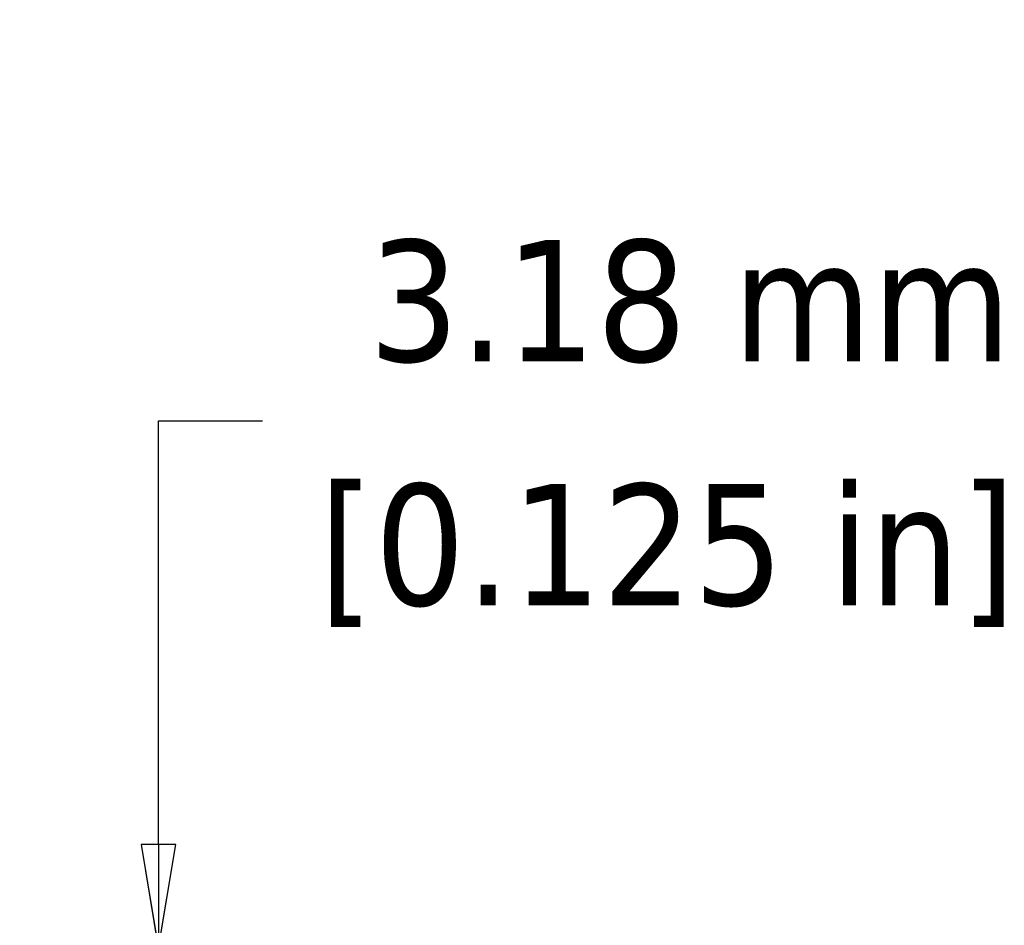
# Model space of a CAD drawing. Header units: millimetres. Extents: x 80 to 2248, y 80 to 1719.
# Tile 54 of 67: x 1058 to 1177, y 1274 to 1383. Entities that reach past the tile are written whole.
import ezdxf

# ---------------------------------------------------------------- set-up
doc = ezdxf.new("R2010")
doc.units = ezdxf.units.MM
doc.header["$LTSCALE"] = 8.333333
doc.layers.add('Dimension (ANSI)', color=7, linetype='Continuous', lineweight=25)
doc.styles.add('Note Text (ANSI)', font='tahoma.ttf')
doc.dimstyles.new('Default - mm (ANSI)', dxfattribs={"dimscale": 8.333333, "dimtxt": 1.75, "dimasz": 1.5, "dimexe": 2, "dimexo": 1, "dimgap": 0.8, "dimtad": 0, "dimtih": 1, "dimtoh": 1, "dimrnd": 1e-08, "dimzin": 0, "dimdsep": 46, "dimtxsty": 'Note Text (ANSI)', "dimblk": 'Filled-2', "dimcen": 0.09, "dimdle": 10, "dimclrd": 256, "dimclre": 256, "dimclrt": 256, "dimadec": 1, "dimazin": 0, "dimtfac": 1.741714, "dimtofl": 0, "dimtmove": 0, "dimatfit": 3, "dimldrblk": 'Filled-1', "dimfxl": 1, "dimtolj": 1, "dimtzin": 0, "dimlwd": -1, "dimlwe": -1, "dimarcsym": 0})

# ---------------------------------------------------------------- blocks, each defined once
blk = doc.blocks.new('Filled-2')
at = {"color": 0}
for p, q in [((0, 0), (-1, 0.1667)), ((-1, 0.1667), (-1, -0.1667)), ((-1, 0), (0, 0)), ((-1, -0.1667), (0, 0))]:
    blk.add_line(p, q, dxfattribs=at)
at = {"color": 0, "flags": 128}
blk.add_lwpolyline([(-1, -0.1667), (0, 0), (-1, 0.1667), (-1, -0.1667)], dxfattribs=at)
at = {"color": 0}
blk.add_solid([(-1, -0.1667), (0, 0), (-1, 0.1667), (-1, -0.1667)], dxfattribs=at)
blk = doc.blocks.new('*D12')
at = {"layer": 'Defpoints', "color": 0, "transparency": 16777216}
for p in [(1166.89, 1271.15), (1074.91, 1267.97), (1175.2, 1267.97)]:
    blk.add_point(p, dxfattribs=at)
at = {"layer": 'Dimension (ANSI)', "transparency": 16777216}
for p, q in [((1074.91, 1283.65), (1074.91, 1334.62)), ((1074.91, 1334.62), (1087.41, 1334.62)), ((1158.55, 1271.15), (1058.24, 1271.15)), ((1166.86, 1267.97), (1058.24, 1267.97)), ((1074.91, 1255.47), (1074.91, 1242.97))]:
    blk.add_line(p, q, dxfattribs=at)
at = {"layer": 'Dimension (ANSI)', "transparency": 16777216, "xscale": 12.5, "yscale": 12.5, "zscale": 12.5}
for p, rotation in [((1074.91, 1271.15), 270), ((1074.91, 1267.97), 90)]:
    blk.add_blockref('Filled-2', p, dxfattribs=dict(at, rotation=rotation))
at = {"layer": 'Dimension (ANSI)', "transparency": 16777216, "char_height": 14.5833, "attachment_point": 5, "style": 'Note Text (ANSI)'}
for s, insert in [('\\A1; 3.18 mm', (1136.08, 1348.91)), ('\\A1;[0.125 in]', (1136.08, 1318.41))]:
    blk.add_mtext(s, dxfattribs=dict(at, insert=insert))
blk = doc.blocks.new('Filled-1')
at = {"color": 0}
for p, q in [((0, 0), (-1, 0.3333)), ((-1, 0.3333), (-1, -0.3333)), ((-1, 0), (0, 0)), ((-1, -0.3333), (0, 0))]:
    blk.add_line(p, q, dxfattribs=at)
at = {"color": 0, "flags": 128}
blk.add_lwpolyline([(-1, -0.3333), (0, 0), (-1, 0.3333), (-1, -0.3333)], dxfattribs=at)
at = {"color": 0}
blk.add_solid([(-1, -0.3333), (0, 0), (-1, 0.3333), (-1, -0.3333)], dxfattribs=at)

msp = doc.modelspace()

# ---------------------------------------------------------------- dimensions: what is measured, and where the dimension line sits
at = {"layer": 'Dimension (ANSI)'}
dim = msp.add_linear_dim(base=(1074.907155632, 1267.9745183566), p1=(1166.8860286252, 1271.1495183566), p2=(1175.1954020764, 1267.9745183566), angle=90, text=' <> mm\\X[0.125 in]', dimstyle='Default - mm (ANSI)', override={"dimgap": 0.8, "dimdec": 2, "dimpost": '', "dimtol": 0, "dimlim": 0, "dimtp": 0, "dimtm": 0, "dimtdec": 2, "dimatfit": 1}, dxfattribs=at)
dim.commit()
dim.dimension.update_dxf_attribs({"geometry": '*D12', "text_midpoint": (1136.080481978, 1334.6184204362), "dimtype": 160})

doc.saveas('drawing.dxf')
